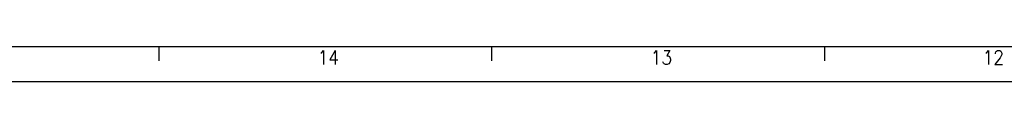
# Model space of a CAD drawing. Header units: inches. Extents: x -381 to 2260, y -418 to 176.
# Tile 5 of 24: x -237.38 to -95.5, y -418.38 to -413.38. Entities that reach past the tile are written whole.
import ezdxf

# ---------------------------------------------------------------- set-up
doc = ezdxf.new("R2010")
doc.units = ezdxf.units.IN
doc.layers.add('1', color=7, linetype='Continuous')
doc.styles.add('CONVERTER_11', font='txt.shx', dxfattribs={"width": 0.9})

# ---------------------------------------------------------------- blocks, each defined once
blk = doc.blocks.new('Marco_a1', base_point=(38.87, -121.38))
at = {"layer": '1', "color": 7, "linetype": 'Continuous'}
blk.add_line((-361.13, -413.38), (453.87, -413.38), dxfattribs=at)
at = {"layer": '1', "color": 2, "linetype": 'Continuous'}
for p, q in [((-217.31, -413.43), (-217.31, -415.43)), ((-169.37, -413.43), (-169.37, -415.43)), ((-121.43, -413.43), (-121.43, -415.43)), ((-381.13, -418.38), (458.87, -418.38))]:
    blk.add_line(p, q, dxfattribs=at)
at = {"layer": '1', "color": 2, "char_height": 2, "attachment_point": 4, "line_spacing_factor": 1.20048, "style": 'CONVERTER_11'}
for s, insert in [('14', (-194.47, -414.93)), ('13', (-146.46, -414.93)), ('12', (-98.63, -414.93))]:
    blk.add_mtext(s, dxfattribs=dict(at, insert=insert))
blk = doc.blocks.new('Top', base_point=(38.87, -121.38))
blk.add_blockref('Marco_a1', (38.87, -121.38))
blk = doc.blocks.new('_dummy_frame', base_point=(-381.13, -418.38))
blk.add_blockref('Top', (38.87, -121.38))

msp = doc.modelspace()

# ---------------------------------------------------------------- block references
at = {"layer": '1'}
msp.add_blockref('_dummy_frame', (-381.13, -418.38), dxfattribs=at)

doc.saveas('drawing.dxf')
